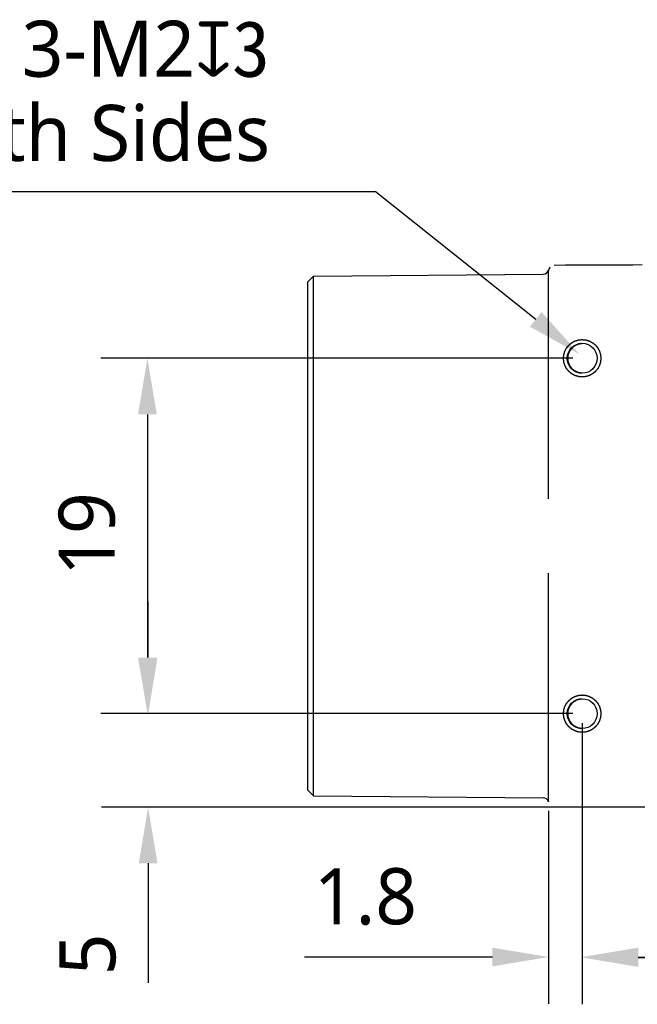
# Model space of a CAD drawing. Header units: millimetres. Extents: x 43 to 250, y 96 to 232.
# Tile 3 of 7: x 114 to 147, y 179 to 232. Entities that reach past the tile are written whole.
import ezdxf

# ---------------------------------------------------------------- set-up
doc = ezdxf.new("R2010")
doc.units = ezdxf.units.MM
doc.header["$LTSCALE"] = 16.335
doc.header["$PDMODE"] = 3
doc.header["$PDSIZE"] = 8
doc.layers.get('0').update_dxf_attribs({"linetype": 'CONTINUOUS'})
doc.layers.get('Defpoints').update_dxf_attribs({"linetype": 'CONTINUOUS'})
doc.layers.add('00_COMPONENTS', color=7, linetype='CONTINUOUS')
doc.layers.add('51__DRAFT_DIMS', color=7, linetype='CONTINUOUS')
doc.styles.get("Standard").update_dxf_attribs({"font": 'Roboto-Regular.ttf'})
doc.dimstyles.new('DIMSTYLE_1', dxfattribs={"dimtxt": 3, "dimasz": 3, "dimexe": 2.5, "dimexo": 0.5, "dimgap": 0.75, "dimtad": 1, "dimdsep": 46, "dimtxsty": 'STANDARD', "dimblk": '_FILLED', "dimblk1": '_FILLED', "dimblk2": '_FILLED', "dimcen": 0.09, "dimclrt": 3, "dimazin": 2, "dimtp": 0.3, "dimtm": 0.3, "dimtfac": 1, "dimtofl": 0, "dimtmove": 0, "dimatfit": 3, "dimldrblk": '_FILLED', "dimfxl": 1, "dimtolj": 1, "dimarcsym": 0})
doc.dimstyles.new('DIMSTYLE_2', dxfattribs={"dimtxt": 3, "dimasz": 3, "dimexe": 2.5, "dimexo": 0.5, "dimgap": 0.75, "dimtad": 1, "dimdsep": 46, "dimtxsty": 'STANDARD', "dimblk": '_FILLED', "dimblk1": '_FILLED', "dimblk2": '_FILLED', "dimcen": 0.09, "dimclrt": 3, "dimazin": 2, "dimtp": 0.2, "dimtm": 0.2, "dimtfac": 1, "dimtofl": 0, "dimtmove": 0, "dimatfit": 3, "dimldrblk": '_FILLED', "dimfxl": 1, "dimtolj": 1, "dimarcsym": 0})
doc.dimstyles.new('DIMSTYLE_3', dxfattribs={"dimtxt": 3, "dimasz": 3, "dimexe": 2.5, "dimexo": 0.5, "dimgap": 0.75, "dimtad": 1, "dimdsep": 46, "dimtxsty": 'STANDARD', "dimblk": '_FILLED', "dimblk1": '_FILLED', "dimblk2": '_FILLED', "dimcen": 0.09, "dimclrt": 3, "dimazin": 2, "dimtp": 0.1, "dimtm": 0.1, "dimtfac": 1, "dimtofl": 0, "dimtmove": 0, "dimatfit": 3, "dimldrblk": '_FILLED', "dimfxl": 1, "dimtolj": 1, "dimarcsym": 0})

# ---------------------------------------------------------------- blocks, each defined once
blk = doc.blocks.new('_FILLED')
at = {"color": 0, "linetype": 'ByBlock'}
blk.add_solid([(0, 0), (-1, 0.167), (-1, -0.167)], dxfattribs=at)
blk = doc.blocks.new('*D15')
at = {"layer": '51__DRAFT_DIMS', "color": 0, "lineweight": -2}
for p, q in [((144.406, 194.172), (144.406, 179.161)), ((142.606, 189.472), (142.606, 179.161)), ((139.606, 181.661), (129.558, 181.661)), ((147.406, 181.661), (150.406, 181.661))]:
    blk.add_line(p, q, dxfattribs=at)
at = {"layer": 'Defpoints', "color": 0}
for p in [(144.406, 194.672), (142.606, 189.972), (144.406, 181.661)]:
    blk.add_point(p, dxfattribs=at)
at = {"layer": '51__DRAFT_DIMS', "color": 0, "linetype": 'ByBlock', "lineweight": -2, "xscale": 3, "yscale": 3, "zscale": 3}
blk.add_blockref('_FILLED', (142.606, 181.661), dxfattribs=at)
at = {"layer": '51__DRAFT_DIMS', "color": 0, "linetype": 'ByBlock', "lineweight": -2, "xscale": 3, "yscale": 3, "zscale": 3, "rotation": 180}
blk.add_blockref('_FILLED', (144.406, 181.661), dxfattribs=at)
at = {"layer": '51__DRAFT_DIMS', "color": 3, "insert": (135.576, 186.411), "char_height": 3, "attachment_point": 3, "line_spacing_factor": 0.9}
blk.add_mtext('\\A1;1.8', dxfattribs=at)
blk = doc.blocks.new('*D16')
at = {"layer": '51__DRAFT_DIMS', "color": 0, "lineweight": -2}
for p, q in [((183.106, 208.158), (183.106, 179.134)), ((144.406, 194.172), (144.406, 179.134)), ((147.406, 181.634), (180.106, 181.634))]:
    blk.add_line(p, q, dxfattribs=at)
at = {"layer": 'Defpoints', "color": 0}
for p in [(183.106, 208.658), (144.406, 194.672), (183.106, 181.634)]:
    blk.add_point(p, dxfattribs=at)
at = {"layer": '51__DRAFT_DIMS', "color": 0, "linetype": 'ByBlock', "lineweight": -2, "xscale": 3, "yscale": 3, "zscale": 3, "rotation": 180}
blk.add_blockref('_FILLED', (144.406, 181.634), dxfattribs=at)
at = {"layer": '51__DRAFT_DIMS', "color": 0, "linetype": 'ByBlock', "lineweight": -2, "xscale": 3, "yscale": 3, "zscale": 3}
blk.add_blockref('_FILLED', (183.106, 181.634), dxfattribs=at)
at = {"layer": '51__DRAFT_DIMS', "color": 3, "insert": (163.724, 186.384), "char_height": 3, "attachment_point": 2, "line_spacing_factor": 0.9}
blk.add_mtext('\\A1;38.7', dxfattribs=at)
blk = doc.blocks.new('*D17')
at = {"layer": '51__DRAFT_DIMS', "color": 0, "lineweight": -2}
for p, q in [((143.906, 213.672), (118.66, 213.672)), ((121.16, 210.672), (121.16, 197.672)), ((143.906, 194.672), (118.66, 194.672))]:
    blk.add_line(p, q, dxfattribs=at)
at = {"layer": 'Defpoints', "color": 0}
for p in [(144.406, 213.672), (121.16, 194.672), (144.406, 194.672)]:
    blk.add_point(p, dxfattribs=at)
at = {"layer": '51__DRAFT_DIMS', "color": 0, "linetype": 'ByBlock', "lineweight": -2, "xscale": 3, "yscale": 3, "zscale": 3}
for p, rotation in [((121.16, 213.672), 89.99999999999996), ((121.16, 194.672), 269.9999999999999)]:
    blk.add_blockref('_FILLED', p, dxfattribs=dict(at, rotation=rotation))
at = {"layer": '51__DRAFT_DIMS', "color": 3, "insert": (116.41, 204.274), "char_height": 3, "attachment_point": 2, "rotation": 90, "line_spacing_factor": 0.9}
blk.add_mtext('\\A1;19', dxfattribs=at)
blk = doc.blocks.new('*D18')
at = {"layer": '51__DRAFT_DIMS', "color": 0, "lineweight": -2}
for p, q in [((121.198, 197.672), (121.198, 200.672)), ((143.906, 194.672), (118.698, 194.672)), ((143.556, 189.672), (118.698, 189.672)), ((121.198, 186.672), (121.198, 180.286))]:
    blk.add_line(p, q, dxfattribs=at)
at = {"layer": 'Defpoints', "color": 0}
for p in [(121.198, 194.672), (144.406, 194.672), (144.056, 189.672)]:
    blk.add_point(p, dxfattribs=at)
at = {"layer": '51__DRAFT_DIMS', "color": 0, "linetype": 'ByBlock', "lineweight": -2, "xscale": 3, "yscale": 3, "zscale": 3}
for p, rotation in [((121.198, 194.672), 270), ((121.198, 189.672), 90)]:
    blk.add_blockref('_FILLED', p, dxfattribs=dict(at, rotation=rotation))
at = {"layer": '51__DRAFT_DIMS', "color": 3, "insert": (116.448, 182.922), "char_height": 3, "attachment_point": 3, "rotation": 90, "line_spacing_factor": 0.9}
blk.add_mtext('\\A1;5', dxfattribs=at)

msp = doc.modelspace()

# ---------------------------------------------------------------- linework, layer by layer
at = {"layer": '00_COMPONENTS', "color": 7}
for p, q in [((142.636, 218.461), (142.632, 218.453)), ((142.64, 218.468), (142.636, 218.461)), ((142.644, 218.476), (142.642, 218.472)), ((142.649, 218.485), (142.646, 218.481)), ((142.654, 218.494), (142.652, 218.489)), ((142.69, 218.538), (142.686, 218.534)), ((142.697, 218.545), (142.693, 218.542)), ((142.901, 218.631), (142.9, 218.631)), ((147.606, 218.672), (142.901, 218.631)), ((142.905, 218.631), (142.903, 218.631)), ((143.506, 218.637), (143.506, 218.672)), ((143.506, 218.672), (147.106, 218.672)), ((129.736, 217.759), (130.036, 218.062)), ((130.036, 218.062), (142.325, 218.169)), ((130.036, 190.281), (130.036, 218.062)), ((142.606, 218.336), (142.606, 218.329)), ((142.606, 206.156), (142.606, 218.316)), ((142.611, 218.381), (142.611, 218.382)), ((142.614, 218.399), (142.614, 218.4)), ((142.622, 218.425), (142.618, 218.413)), ((142.624, 218.432), (142.621, 218.425)), ((142.623, 218.429), (142.621, 218.425)), ((142.622, 218.425), (142.621, 218.422)), ((142.622, 218.427), (142.625, 218.434)), ((142.625, 218.436), (142.624, 218.432)), ((142.628, 218.443), (142.626, 218.439)), ((142.63, 218.448), (142.627, 218.441)), ((129.736, 190.584), (129.736, 217.759)), ((142.606, 189.972), (142.606, 202.187)), ((129.736, 190.584), (130.036, 190.281)), ((130.036, 190.281), (142.317, 190.174)), ((142.606, 189.981), (142.606, 189.986)), ((142.606, 189.971), (142.606, 189.965)), ((183.506, 189.672), (142.906, 189.672))]:
    msp.add_line(p, q, dxfattribs=at)
for points in [[(142.697, 218.545), (142.687, 218.535), (142.677, 218.524), (142.667, 218.512), (142.658, 218.5), (142.65, 218.487), (142.642, 218.473), (142.635, 218.459), (142.628, 218.444), (142.623, 218.43), (142.618, 218.415), (142.614, 218.4), (142.614, 218.398)], [(142.659, 218.501), (142.653, 218.492), (142.648, 218.483), (142.643, 218.474), (142.638, 218.465), (142.634, 218.456)], [(142.676, 218.523), (142.673, 218.519), (142.669, 218.515), (142.666, 218.51), (142.663, 218.506), (142.66, 218.502), (142.657, 218.498)], [(142.697, 218.546), (142.689, 218.537), (142.681, 218.528), (142.673, 218.519), (142.666, 218.51)], [(142.615, 218.401), (142.612, 218.388), (142.609, 218.374), (142.608, 218.359), (142.607, 218.346), (142.606, 218.336)], [(142.624, 218.433), (142.623, 218.43), (142.62, 218.422), (142.617, 218.41)], [(142.632, 218.453), (142.631, 218.451), (142.63, 218.447)]]:
    msp.add_lwpolyline(points, dxfattribs=at)
for centre in [(144.406, 213.672), (144.406, 194.672)]:
    msp.add_circle(centre, 0.8, dxfattribs=at)
for centre, radius, start, end in [((142.323, 218.469), 0.3, 270.5, 346.6477), ((142.907, 218.331), 0.301, 173.4061, 178.2119), ((142.906, 218.331), 0.3, 173.547, 178.3731), ((142.907, 218.331), 0.301, 178.2262, 180.0021), ((142.907, 218.331), 0.3, 178.378, 180.0015), ((142.909, 218.33), 0.303, 171.0821, 172.4286), ((142.908, 218.33), 0.302, 171.2111, 172.3723), ((142.905, 218.331), 0.298, 169.2329, 171.0817), ((142.902, 218.331), 0.296, 170.4069, 171.2088), ((142.916, 218.329), 0.31, 168.5918, 169.2352), ((142.909, 218.33), 0.302, 168.6333, 169.2313), ((144.432, 213.672), 0.8, 97.4987, 262.5013), ((144.433, 194.672), 0.8, 97.4987, 262.5013), ((142.314, 189.874), 0.3, 14.8111, 89.5)]:
    msp.add_arc(centre, radius, start, end, dxfattribs=at)
at = {"layer": '00_COMPONENTS', "color": 4}
for points in [[(143.406, 213.672), (143.408, 213.688), (143.411, 213.72), (143.415, 213.761), (143.418, 213.793), (143.42, 213.813), (143.422, 213.829), (143.423, 213.842), (143.424, 213.852), (143.425, 213.859), (143.425, 213.863), (143.425, 213.866), (143.426, 213.869), (143.427, 213.873), (143.43, 213.88), (143.432, 213.889), (143.436, 213.901), (143.441, 213.916), (143.447, 213.936), (143.454, 213.959), (143.461, 213.983), (143.467, 214.002), (143.471, 214.018), (143.475, 214.029), (143.478, 214.039), (143.48, 214.046), (143.481, 214.05), (143.482, 214.053), (143.483, 214.055), (143.485, 214.059), (143.488, 214.065), (143.493, 214.074), (143.499, 214.085), (143.507, 214.099), (143.516, 214.117), (143.528, 214.139), (143.539, 214.16), (143.549, 214.178), (143.556, 214.193), (143.562, 214.204), (143.567, 214.212), (143.57, 214.219), (143.572, 214.222), (143.573, 214.225), (143.575, 214.227), (143.578, 214.231), (143.583, 214.236), (143.589, 214.244), (143.597, 214.254), (143.607, 214.267), (143.621, 214.283), (143.636, 214.302), (143.652, 214.321), (143.665, 214.337), (143.676, 214.35), (143.684, 214.36), (143.69, 214.368), (143.695, 214.373), (143.697, 214.376), (143.699, 214.379), (143.702, 214.381), (143.705, 214.383), (143.71, 214.388), (143.718, 214.394), (143.728, 214.402), (143.74, 214.412), (143.756, 214.425), (143.775, 214.441), (143.793, 214.456), (143.809, 214.469), (143.822, 214.479), (143.831, 214.487), (143.839, 214.494), (143.845, 214.498), (143.848, 214.501), (143.85, 214.503), (143.853, 214.504), (143.856, 214.506), (143.863, 214.509), (143.872, 214.514), (143.882, 214.52), (143.897, 214.528), (143.915, 214.537), (143.936, 214.549), (143.958, 214.56), (143.975, 214.57), (143.99, 214.578), (144.001, 214.583), (144.009, 214.588), (144.016, 214.592), (144.019, 214.593), (144.022, 214.595), (144.025, 214.596), (144.029, 214.597), (144.036, 214.599), (144.045, 214.602), (144.057, 214.606), (144.073, 214.61), (144.092, 214.616), (144.115, 214.623), (144.139, 214.631), (144.158, 214.636), (144.174, 214.641), (144.185, 214.645), (144.195, 214.648), (144.202, 214.65), (144.206, 214.651), (144.209, 214.652), (144.212, 214.652), (144.216, 214.653), (144.223, 214.653), (144.233, 214.654), (144.246, 214.656), (144.262, 214.657), (144.283, 214.659), (144.307, 214.662), (144.332, 214.664), (144.353, 214.666), (144.369, 214.668), (144.382, 214.669), (144.392, 214.67), (144.399, 214.671), (144.403, 214.671), (144.406, 214.672), (144.409, 214.671), (144.413, 214.671), (144.42, 214.67), (144.431, 214.669), (144.443, 214.668), (144.459, 214.667), (144.479, 214.665), (144.503, 214.662), (144.528, 214.66), (144.548, 214.658), (144.564, 214.656), (144.576, 214.655), (144.586, 214.654), (144.593, 214.653), (144.597, 214.653), (144.601, 214.653), (144.603, 214.652), (144.607, 214.651), (144.614, 214.648), (144.624, 214.646), (144.636, 214.642), (144.651, 214.637), (144.671, 214.631), (144.694, 214.624), (144.717, 214.617), (144.737, 214.611), (144.752, 214.607), (144.764, 214.603), (144.774, 214.6), (144.781, 214.598), (144.784, 214.597), (144.787, 214.596), (144.79, 214.595), (144.794, 214.593), (144.8, 214.59), (144.809, 214.585), (144.82, 214.579), (144.834, 214.571), (144.852, 214.562), (144.874, 214.55), (144.895, 214.539), (144.913, 214.529), (144.927, 214.522), (144.938, 214.516), (144.947, 214.511), (144.953, 214.508), (144.957, 214.506), (144.96, 214.505), (144.962, 214.503), (144.965, 214.5), (144.971, 214.495), (144.979, 214.489), (144.989, 214.481), (145.001, 214.471), (145.017, 214.457), (145.037, 214.442), (145.056, 214.426), (145.072, 214.413), (145.085, 214.402), (145.094, 214.394), (145.102, 214.388), (145.108, 214.383), (145.111, 214.381), (145.114, 214.379), (145.115, 214.376), (145.118, 214.373), (145.122, 214.368), (145.129, 214.36), (145.137, 214.35), (145.147, 214.338), (145.16, 214.322), (145.175, 214.303), (145.191, 214.285), (145.204, 214.269), (145.214, 214.256), (145.222, 214.247), (145.228, 214.239), (145.233, 214.233), (145.235, 214.23), (145.237, 214.228), (145.239, 214.225), (145.241, 214.222), (145.244, 214.215), (145.249, 214.206), (145.255, 214.196), (145.262, 214.181), (145.272, 214.163), (145.283, 214.142), (145.295, 214.12), (145.305, 214.103), (145.312, 214.088), (145.318, 214.077), (145.323, 214.068), (145.326, 214.062), (145.328, 214.059), (145.33, 214.056), (145.33, 214.053), (145.332, 214.049), (145.334, 214.042), (145.337, 214.033), (145.34, 214.021), (145.345, 214.005), (145.351, 213.986), (145.358, 213.963), (145.365, 213.939), (145.371, 213.92), (145.376, 213.904), (145.379, 213.893), (145.382, 213.883), (145.384, 213.876), (145.386, 213.872), (145.387, 213.869), (145.387, 213.866), (145.387, 213.862), (145.388, 213.855), (145.389, 213.845), (145.39, 213.832), (145.392, 213.816), (145.394, 213.795), (145.396, 213.77), (145.399, 213.746), (145.402, 213.713), (145.405, 213.688), (145.406, 213.672)], [(145.406, 213.672), (145.405, 213.655), (145.402, 213.623), (145.398, 213.583), (145.394, 213.55), (145.392, 213.53), (145.391, 213.514), (145.39, 213.502), (145.389, 213.492), (145.388, 213.484), (145.387, 213.48), (145.387, 213.477), (145.386, 213.475), (145.385, 213.471), (145.383, 213.464), (145.38, 213.454), (145.377, 213.442), (145.372, 213.427), (145.366, 213.407), (145.359, 213.384), (145.352, 213.361), (145.346, 213.341), (145.341, 213.326), (145.338, 213.314), (145.335, 213.304), (145.333, 213.297), (145.332, 213.294), (145.331, 213.291), (145.329, 213.288), (145.328, 213.284), (145.324, 213.278), (145.319, 213.269), (145.314, 213.258), (145.306, 213.244), (145.296, 213.226), (145.285, 213.204), (145.274, 213.183), (145.264, 213.165), (145.256, 213.151), (145.251, 213.14), (145.246, 213.131), (145.243, 213.125), (145.241, 213.121), (145.239, 213.118), (145.237, 213.116), (145.235, 213.113), (145.23, 213.107), (145.223, 213.099), (145.216, 213.089), (145.205, 213.077), (145.192, 213.061), (145.176, 213.041), (145.161, 213.022), (145.147, 213.006), (145.137, 212.993), (145.129, 212.984), (145.123, 212.976), (145.118, 212.97), (145.115, 212.967), (145.114, 212.964), (145.111, 212.963), (145.108, 212.96), (145.102, 212.956), (145.095, 212.949), (145.085, 212.941), (145.073, 212.931), (145.057, 212.918), (145.038, 212.903), (145.019, 212.887), (145.003, 212.874), (144.991, 212.864), (144.981, 212.856), (144.974, 212.85), (144.968, 212.845), (144.965, 212.843), (144.963, 212.841), (144.96, 212.839), (144.956, 212.837), (144.95, 212.834), (144.941, 212.829), (144.93, 212.823), (144.916, 212.816), (144.898, 212.806), (144.877, 212.795), (144.855, 212.783), (144.837, 212.773), (144.823, 212.766), (144.812, 212.76), (144.803, 212.755), (144.797, 212.752), (144.793, 212.75), (144.791, 212.748), (144.788, 212.748), (144.784, 212.746), (144.777, 212.744), (144.767, 212.741), (144.756, 212.738), (144.74, 212.733), (144.721, 212.727), (144.697, 212.72), (144.674, 212.713), (144.655, 212.707), (144.639, 212.702), (144.627, 212.699), (144.618, 212.696), (144.611, 212.693), (144.607, 212.692), (144.604, 212.691), (144.601, 212.691), (144.597, 212.691), (144.59, 212.69), (144.579, 212.689), (144.567, 212.688), (144.55, 212.686), (144.53, 212.684), (144.505, 212.682), (144.48, 212.679), (144.46, 212.677), (144.443, 212.675), (144.431, 212.674), (144.421, 212.673), (144.414, 212.672), (144.409, 212.672), (144.406, 212.671), (144.403, 212.672), (144.399, 212.672), (144.392, 212.673), (144.382, 212.674), (144.37, 212.675), (144.354, 212.677), (144.333, 212.679), (144.309, 212.681), (144.285, 212.684), (144.265, 212.686), (144.249, 212.687), (144.236, 212.688), (144.226, 212.689), (144.219, 212.69), (144.215, 212.69), (144.212, 212.691), (144.209, 212.692), (144.205, 212.693), (144.198, 212.695), (144.189, 212.698), (144.177, 212.701), (144.161, 212.706), (144.142, 212.712), (144.119, 212.719), (144.095, 212.726), (144.076, 212.732), (144.06, 212.737), (144.049, 212.74), (144.039, 212.743), (144.032, 212.745), (144.028, 212.746), (144.025, 212.747), (144.023, 212.749), (144.019, 212.75), (144.013, 212.754), (144.004, 212.759), (143.993, 212.764), (143.979, 212.772), (143.961, 212.781), (143.939, 212.793), (143.918, 212.804), (143.9, 212.814), (143.885, 212.822), (143.874, 212.827), (143.866, 212.832), (143.859, 212.835), (143.856, 212.837), (143.853, 212.839), (143.851, 212.841), (143.847, 212.843), (143.842, 212.848), (143.834, 212.854), (143.824, 212.862), (143.811, 212.873), (143.795, 212.886), (143.776, 212.902), (143.757, 212.917), (143.741, 212.93), (143.728, 212.941), (143.718, 212.949), (143.71, 212.955), (143.705, 212.96), (143.702, 212.963), (143.699, 212.964), (143.697, 212.967), (143.695, 212.97), (143.69, 212.976), (143.684, 212.983), (143.676, 212.993), (143.666, 213.005), (143.653, 213.021), (143.637, 213.04), (143.622, 213.059), (143.609, 213.075), (143.599, 213.087), (143.591, 213.097), (143.584, 213.104), (143.58, 213.11), (143.577, 213.113), (143.575, 213.115), (143.574, 213.118), (143.572, 213.122), (143.569, 213.128), (143.564, 213.137), (143.558, 213.148), (143.55, 213.162), (143.541, 213.18), (143.529, 213.201), (143.518, 213.223), (143.508, 213.241), (143.5, 213.255), (143.495, 213.266), (143.49, 213.275), (143.486, 213.281), (143.485, 213.285), (143.483, 213.287), (143.482, 213.29), (143.481, 213.294), (143.479, 213.301), (143.476, 213.311), (143.472, 213.322), (143.468, 213.338), (143.462, 213.357), (143.455, 213.381), (143.447, 213.404), (143.442, 213.423), (143.437, 213.439), (143.433, 213.451), (143.43, 213.46), (143.428, 213.467), (143.427, 213.471), (143.426, 213.474), (143.426, 213.477), (143.425, 213.481), (143.425, 213.488), (143.424, 213.499), (143.422, 213.511), (143.421, 213.528), (143.419, 213.548), (143.416, 213.573), (143.414, 213.598), (143.41, 213.63), (143.408, 213.655), (143.406, 213.672)], [(143.406, 194.672), (143.408, 194.688), (143.411, 194.72), (143.415, 194.761), (143.418, 194.793), (143.42, 194.813), (143.422, 194.829), (143.423, 194.842), (143.424, 194.852), (143.425, 194.859), (143.425, 194.863), (143.425, 194.866), (143.426, 194.869), (143.428, 194.873), (143.43, 194.88), (143.433, 194.889), (143.436, 194.901), (143.441, 194.916), (143.447, 194.936), (143.454, 194.959), (143.461, 194.983), (143.467, 195.002), (143.471, 195.018), (143.475, 195.029), (143.478, 195.039), (143.48, 195.046), (143.481, 195.05), (143.482, 195.053), (143.483, 195.055), (143.485, 195.059), (143.489, 195.065), (143.493, 195.074), (143.499, 195.085), (143.507, 195.099), (143.516, 195.117), (143.528, 195.139), (143.539, 195.16), (143.549, 195.178), (143.556, 195.193), (143.562, 195.204), (143.567, 195.212), (143.57, 195.219), (143.572, 195.222), (143.573, 195.225), (143.576, 195.227), (143.578, 195.231), (143.583, 195.236), (143.589, 195.244), (143.597, 195.254), (143.608, 195.267), (143.621, 195.283), (143.636, 195.302), (143.652, 195.321), (143.665, 195.337), (143.676, 195.35), (143.684, 195.36), (143.69, 195.368), (143.695, 195.373), (143.697, 195.376), (143.699, 195.379), (143.702, 195.381), (143.705, 195.383), (143.71, 195.388), (143.718, 195.394), (143.728, 195.402), (143.74, 195.412), (143.756, 195.425), (143.775, 195.441), (143.794, 195.456), (143.809, 195.469), (143.822, 195.479), (143.831, 195.487), (143.839, 195.494), (143.845, 195.498), (143.848, 195.501), (143.85, 195.503), (143.853, 195.504), (143.856, 195.506), (143.863, 195.509), (143.872, 195.514), (143.882, 195.52), (143.897, 195.528), (143.915, 195.537), (143.936, 195.549), (143.958, 195.56), (143.976, 195.57), (143.99, 195.578), (144.001, 195.583), (144.01, 195.588), (144.016, 195.592), (144.019, 195.593), (144.022, 195.595), (144.025, 195.596), (144.029, 195.597), (144.036, 195.599), (144.045, 195.602), (144.057, 195.606), (144.073, 195.61), (144.092, 195.616), (144.115, 195.623), (144.139, 195.631), (144.158, 195.636), (144.174, 195.641), (144.185, 195.645), (144.195, 195.648), (144.202, 195.65), (144.206, 195.651), (144.209, 195.652), (144.212, 195.652), (144.216, 195.653), (144.223, 195.653), (144.233, 195.654), (144.246, 195.656), (144.262, 195.657), (144.283, 195.659), (144.308, 195.662), (144.332, 195.664), (144.353, 195.666), (144.369, 195.668), (144.382, 195.669), (144.392, 195.67), (144.399, 195.671), (144.403, 195.671), (144.406, 195.672), (144.409, 195.671), (144.414, 195.671), (144.421, 195.67), (144.431, 195.669), (144.443, 195.668), (144.459, 195.667), (144.479, 195.665), (144.504, 195.662), (144.528, 195.66), (144.548, 195.658), (144.564, 195.656), (144.576, 195.655), (144.586, 195.654), (144.594, 195.653), (144.598, 195.653), (144.601, 195.653), (144.604, 195.652), (144.607, 195.651), (144.614, 195.648), (144.624, 195.646), (144.636, 195.642), (144.651, 195.637), (144.671, 195.631), (144.694, 195.624), (144.717, 195.617), (144.737, 195.611), (144.752, 195.607), (144.764, 195.603), (144.774, 195.6), (144.781, 195.598), (144.785, 195.597), (144.788, 195.596), (144.79, 195.595), (144.794, 195.593), (144.8, 195.59), (144.809, 195.585), (144.82, 195.579), (144.834, 195.571), (144.852, 195.562), (144.874, 195.55), (144.895, 195.539), (144.913, 195.529), (144.927, 195.522), (144.938, 195.516), (144.947, 195.511), (144.954, 195.508), (144.957, 195.506), (144.96, 195.505), (144.962, 195.503), (144.965, 195.5), (144.971, 195.495), (144.979, 195.489), (144.989, 195.481), (145.001, 195.471), (145.017, 195.457), (145.037, 195.442), (145.056, 195.426), (145.072, 195.413), (145.085, 195.402), (145.094, 195.394), (145.102, 195.388), (145.108, 195.383), (145.111, 195.381), (145.114, 195.379), (145.115, 195.376), (145.118, 195.373), (145.123, 195.368), (145.129, 195.36), (145.137, 195.35), (145.147, 195.338), (145.16, 195.322), (145.175, 195.303), (145.191, 195.285), (145.204, 195.269), (145.214, 195.256), (145.222, 195.247), (145.228, 195.239), (145.233, 195.233), (145.235, 195.23), (145.238, 195.228), (145.239, 195.225), (145.241, 195.222), (145.244, 195.215), (145.249, 195.206), (145.255, 195.196), (145.262, 195.181), (145.272, 195.163), (145.283, 195.142), (145.295, 195.12), (145.305, 195.103), (145.312, 195.088), (145.318, 195.077), (145.323, 195.068), (145.326, 195.062), (145.328, 195.059), (145.33, 195.056), (145.33, 195.053), (145.332, 195.049), (145.334, 195.042), (145.337, 195.033), (145.34, 195.021), (145.345, 195.005), (145.351, 194.986), (145.358, 194.963), (145.365, 194.939), (145.371, 194.92), (145.376, 194.904), (145.38, 194.893), (145.382, 194.883), (145.385, 194.876), (145.386, 194.872), (145.387, 194.869), (145.387, 194.866), (145.387, 194.862), (145.388, 194.855), (145.389, 194.845), (145.39, 194.832), (145.392, 194.816), (145.394, 194.795), (145.397, 194.77), (145.399, 194.746), (145.402, 194.713), (145.405, 194.688), (145.406, 194.672)], [(145.406, 194.672), (145.405, 194.655), (145.402, 194.623), (145.398, 194.583), (145.394, 194.55), (145.393, 194.53), (145.391, 194.514), (145.39, 194.502), (145.389, 194.492), (145.388, 194.484), (145.388, 194.48), (145.388, 194.477), (145.386, 194.475), (145.385, 194.471), (145.383, 194.464), (145.38, 194.454), (145.377, 194.442), (145.372, 194.427), (145.366, 194.407), (145.359, 194.384), (145.352, 194.361), (145.346, 194.341), (145.342, 194.326), (145.338, 194.314), (145.335, 194.304), (145.333, 194.297), (145.332, 194.294), (145.331, 194.291), (145.329, 194.288), (145.328, 194.284), (145.324, 194.278), (145.319, 194.269), (145.314, 194.258), (145.306, 194.244), (145.297, 194.226), (145.285, 194.204), (145.274, 194.183), (145.264, 194.165), (145.257, 194.151), (145.251, 194.14), (145.246, 194.131), (145.243, 194.125), (145.241, 194.121), (145.239, 194.118), (145.237, 194.116), (145.235, 194.113), (145.23, 194.107), (145.224, 194.099), (145.216, 194.089), (145.205, 194.077), (145.192, 194.061), (145.176, 194.041), (145.161, 194.022), (145.148, 194.006), (145.137, 193.993), (145.129, 193.984), (145.123, 193.976), (145.118, 193.97), (145.115, 193.967), (145.114, 193.964), (145.111, 193.963), (145.108, 193.96), (145.103, 193.956), (145.095, 193.949), (145.085, 193.941), (145.073, 193.931), (145.057, 193.918), (145.038, 193.903), (145.019, 193.887), (145.004, 193.874), (144.991, 193.864), (144.982, 193.856), (144.974, 193.85), (144.968, 193.845), (144.965, 193.843), (144.963, 193.841), (144.96, 193.839), (144.956, 193.837), (144.95, 193.834), (144.941, 193.829), (144.93, 193.823), (144.916, 193.816), (144.898, 193.806), (144.877, 193.795), (144.855, 193.783), (144.837, 193.773), (144.823, 193.766), (144.812, 193.76), (144.803, 193.755), (144.797, 193.752), (144.793, 193.75), (144.791, 193.748), (144.788, 193.748), (144.784, 193.746), (144.777, 193.744), (144.767, 193.741), (144.756, 193.738), (144.74, 193.733), (144.721, 193.727), (144.697, 193.72), (144.674, 193.713), (144.655, 193.707), (144.639, 193.702), (144.627, 193.699), (144.618, 193.696), (144.611, 193.693), (144.607, 193.692), (144.604, 193.691), (144.601, 193.691), (144.597, 193.691), (144.59, 193.69), (144.579, 193.689), (144.567, 193.688), (144.551, 193.686), (144.53, 193.684), (144.505, 193.682), (144.481, 193.679), (144.46, 193.677), (144.443, 193.675), (144.431, 193.674), (144.421, 193.673), (144.414, 193.672), (144.41, 193.672), (144.406, 193.671), (144.403, 193.672), (144.399, 193.672), (144.392, 193.673), (144.382, 193.674), (144.37, 193.675), (144.354, 193.677), (144.334, 193.679), (144.309, 193.681), (144.285, 193.684), (144.265, 193.686), (144.249, 193.687), (144.236, 193.688), (144.226, 193.689), (144.219, 193.69), (144.215, 193.69), (144.212, 193.691), (144.209, 193.692), (144.205, 193.693), (144.199, 193.695), (144.189, 193.698), (144.177, 193.701), (144.162, 193.706), (144.142, 193.712), (144.119, 193.719), (144.095, 193.726), (144.076, 193.732), (144.06, 193.737), (144.049, 193.74), (144.039, 193.743), (144.032, 193.745), (144.028, 193.746), (144.025, 193.747), (144.023, 193.749), (144.019, 193.75), (144.013, 193.754), (144.004, 193.759), (143.993, 193.764), (143.979, 193.772), (143.961, 193.781), (143.939, 193.793), (143.918, 193.804), (143.9, 193.814), (143.885, 193.822), (143.875, 193.827), (143.866, 193.832), (143.859, 193.835), (143.856, 193.837), (143.853, 193.839), (143.851, 193.841), (143.847, 193.843), (143.842, 193.848), (143.834, 193.854), (143.824, 193.862), (143.811, 193.873), (143.795, 193.886), (143.776, 193.902), (143.757, 193.917), (143.741, 193.93), (143.728, 193.941), (143.719, 193.949), (143.711, 193.955), (143.705, 193.96), (143.702, 193.963), (143.699, 193.964), (143.697, 193.967), (143.695, 193.97), (143.69, 193.976), (143.684, 193.983), (143.676, 193.993), (143.666, 194.005), (143.653, 194.021), (143.637, 194.04), (143.622, 194.059), (143.609, 194.075), (143.599, 194.087), (143.591, 194.097), (143.585, 194.104), (143.58, 194.11), (143.577, 194.113), (143.575, 194.115), (143.574, 194.118), (143.572, 194.122), (143.569, 194.128), (143.564, 194.137), (143.558, 194.148), (143.551, 194.162), (143.541, 194.18), (143.529, 194.201), (143.518, 194.223), (143.508, 194.241), (143.501, 194.255), (143.495, 194.266), (143.49, 194.275), (143.487, 194.281), (143.485, 194.285), (143.483, 194.287), (143.482, 194.29), (143.481, 194.294), (143.479, 194.301), (143.476, 194.311), (143.473, 194.322), (143.468, 194.338), (143.462, 194.357), (143.455, 194.381), (143.448, 194.404), (143.442, 194.423), (143.437, 194.439), (143.433, 194.451), (143.43, 194.46), (143.428, 194.467), (143.427, 194.471), (143.426, 194.474), (143.426, 194.477), (143.425, 194.481), (143.425, 194.488), (143.424, 194.499), (143.423, 194.511), (143.421, 194.528), (143.419, 194.548), (143.416, 194.573), (143.414, 194.598), (143.411, 194.63), (143.408, 194.655), (143.406, 194.672)]]:
    msp.add_open_spline(points, degree=3, knots=[0, 0, 0, 0, 0.015625, 0.03125, 0.039062, 0.046875, 0.050781, 0.054688, 0.058594, 0.060547, 0.061523, 0.0625, 0.063477, 0.064453, 0.066406, 0.070312, 0.074219, 0.078125, 0.085938, 0.09375, 0.101562, 0.109375, 0.113281, 0.117188, 0.121094, 0.123047, 0.124023, 0.125, 0.125977, 0.126953, 0.128906, 0.132812, 0.136719, 0.140625, 0.148438, 0.15625, 0.164062, 0.171875, 0.175781, 0.179688, 0.183594, 0.185547, 0.186523, 0.1875, 0.188477, 0.189453, 0.191406, 0.195312, 0.199219, 0.203125, 0.210938, 0.21875, 0.226562, 0.234375, 0.238281, 0.242188, 0.246094, 0.248047, 0.249023, 0.25, 0.250977, 0.251953, 0.253906, 0.257812, 0.261719, 0.265625, 0.273438, 0.28125, 0.289062, 0.296875, 0.300781, 0.304688, 0.308594, 0.310547, 0.311523, 0.3125, 0.313477, 0.314453, 0.316406, 0.320312, 0.324219, 0.328125, 0.335938, 0.34375, 0.351562, 0.359375, 0.363281, 0.367188, 0.371094, 0.373047, 0.374023, 0.375, 0.375977, 0.376953, 0.378906, 0.382812, 0.386719, 0.390625, 0.398438, 0.40625, 0.414062, 0.421875, 0.425781, 0.429688, 0.433594, 0.435547, 0.436523, 0.4375, 0.438477, 0.439453, 0.441406, 0.445312, 0.449219, 0.453125, 0.460938, 0.46875, 0.476562, 0.484375, 0.488281, 0.492188, 0.496094, 0.498047, 0.499023, 0.5, 0.500977, 0.501953, 0.503906, 0.507812, 0.511719, 0.515625, 0.523438, 0.53125, 0.539062, 0.546875, 0.550781, 0.554688, 0.558594, 0.560547, 0.561523, 0.5625, 0.563477, 0.564453, 0.566406, 0.570312, 0.574219, 0.578125, 0.585938, 0.59375, 0.601562, 0.609375, 0.613281, 0.617188, 0.621094, 0.623047, 0.624023, 0.625, 0.625977, 0.626953, 0.628906, 0.632812, 0.636719, 0.640625, 0.648438, 0.65625, 0.664062, 0.671875, 0.675781, 0.679688, 0.683594, 0.685547, 0.686523, 0.6875, 0.688477, 0.689453, 0.691406, 0.695312, 0.699219, 0.703125, 0.710938, 0.71875, 0.726562, 0.734375, 0.738281, 0.742188, 0.746094, 0.748047, 0.749023, 0.75, 0.750977, 0.751953, 0.753906, 0.757812, 0.761719, 0.765625, 0.773438, 0.78125, 0.789062, 0.796875, 0.800781, 0.804688, 0.808594, 0.810547, 0.811523, 0.8125, 0.813477, 0.814453, 0.816406, 0.820312, 0.824219, 0.828125, 0.835938, 0.84375, 0.851562, 0.859375, 0.863281, 0.867188, 0.871094, 0.873047, 0.874023, 0.875, 0.875977, 0.876953, 0.878906, 0.882812, 0.886719, 0.890625, 0.898438, 0.90625, 0.914062, 0.921875, 0.925781, 0.929688, 0.933594, 0.935547, 0.936523, 0.9375, 0.938477, 0.939453, 0.941406, 0.945312, 0.949219, 0.953125, 0.960938, 0.96875, 0.976562, 0.984375, 1, 1, 1, 1], dxfattribs=at)
at = {"layer": '00_COMPONENTS', "color": 7}
for points in [[(143.633, 213.672), (143.634, 213.684), (143.637, 213.71), (143.641, 213.748), (143.644, 213.78), (143.647, 213.802), (143.648, 213.815), (143.649, 213.824), (143.65, 213.832), (143.651, 213.839), (143.651, 213.843), (143.652, 213.846), (143.653, 213.849), (143.655, 213.854), (143.658, 213.865), (143.663, 213.88), (143.672, 213.904), (143.68, 213.928), (143.688, 213.953), (143.693, 213.968), (143.698, 213.98), (143.701, 213.989), (143.704, 213.998), (143.706, 214.005), (143.708, 214.009), (143.709, 214.012), (143.711, 214.016), (143.713, 214.02), (143.717, 214.025), (143.721, 214.032), (143.728, 214.043), (143.736, 214.057), (143.749, 214.079), (143.763, 214.1), (143.776, 214.122), (143.784, 214.136), (143.791, 214.147), (143.795, 214.154), (143.798, 214.158), (143.8, 214.161), (143.8, 214.162), (143.802, 214.164), (143.805, 214.166), (143.809, 214.171), (143.815, 214.177), (143.824, 214.186), (143.835, 214.197), (143.848, 214.211), (143.861, 214.225), (143.875, 214.239), (143.888, 214.253), (143.899, 214.264), (143.908, 214.273), (143.914, 214.279), (143.918, 214.284), (143.921, 214.286), (143.922, 214.288), (143.924, 214.289), (143.926, 214.29), (143.931, 214.293), (143.937, 214.298), (143.948, 214.305), (143.962, 214.314), (143.983, 214.328), (144.004, 214.342), (144.026, 214.356), (144.039, 214.365), (144.05, 214.372), (144.057, 214.376), (144.062, 214.38), (144.066, 214.382), (144.069, 214.385), (144.072, 214.386), (144.077, 214.387), (144.083, 214.39), (144.092, 214.393), (144.101, 214.397), (144.113, 214.401), (144.128, 214.407), (144.152, 214.416), (144.176, 214.425), (144.197, 214.433), (144.209, 214.437), (144.218, 214.441), (144.226, 214.444), (144.231, 214.445), (144.234, 214.447), (144.237, 214.447), (144.241, 214.448), (144.248, 214.448), (144.256, 214.45), (144.265, 214.451), (144.278, 214.453), (144.301, 214.456), (144.333, 214.46), (144.372, 214.466), (144.398, 214.47), (144.411, 214.471)], [(144.411, 212.872), (144.398, 212.874), (144.372, 212.877), (144.334, 212.882), (144.303, 212.887), (144.281, 212.89), (144.268, 212.892), (144.258, 212.893), (144.25, 212.894), (144.244, 212.895), (144.24, 212.896), (144.237, 212.896), (144.234, 212.897), (144.229, 212.899), (144.218, 212.903), (144.203, 212.908), (144.179, 212.917), (144.155, 212.926), (144.131, 212.935), (144.116, 212.941), (144.104, 212.945), (144.095, 212.949), (144.086, 212.952), (144.08, 212.955), (144.075, 212.956), (144.072, 212.957), (144.069, 212.96), (144.065, 212.962), (144.059, 212.966), (144.053, 212.97), (144.042, 212.977), (144.028, 212.986), (144.007, 213), (143.986, 213.014), (143.964, 213.028), (143.951, 213.037), (143.94, 213.044), (143.933, 213.048), (143.929, 213.051), (143.926, 213.052), (143.925, 213.053), (143.923, 213.055), (143.921, 213.058), (143.916, 213.062), (143.911, 213.068), (143.902, 213.077), (143.891, 213.089), (143.877, 213.102), (143.864, 213.116), (143.85, 213.13), (143.837, 213.144), (143.826, 213.155), (143.817, 213.164), (143.811, 213.17), (143.807, 213.174), (143.804, 213.177), (143.802, 213.179), (143.802, 213.18), (143.8, 213.182), (143.797, 213.187), (143.793, 213.194), (143.786, 213.205), (143.778, 213.219), (143.764, 213.24), (143.751, 213.262), (143.737, 213.284), (143.729, 213.297), (143.722, 213.308), (143.718, 213.315), (143.715, 213.321), (143.712, 213.325), (143.71, 213.328), (143.709, 213.331), (143.707, 213.336), (143.705, 213.342), (143.702, 213.352), (143.699, 213.361), (143.695, 213.373), (143.689, 213.388), (143.681, 213.412), (143.673, 213.436), (143.665, 213.457), (143.661, 213.469), (143.658, 213.479), (143.655, 213.486), (143.653, 213.491), (143.652, 213.494), (143.652, 213.498), (143.652, 213.502), (143.651, 213.508), (143.65, 213.516), (143.649, 213.526), (143.647, 213.539), (143.645, 213.562), (143.641, 213.594), (143.637, 213.633), (143.634, 213.659), (143.633, 213.672)], [(143.633, 194.672), (143.634, 194.684), (143.637, 194.71), (143.641, 194.748), (143.645, 194.78), (143.647, 194.802), (143.648, 194.815), (143.649, 194.824), (143.65, 194.832), (143.651, 194.839), (143.652, 194.843), (143.652, 194.846), (143.653, 194.849), (143.655, 194.854), (143.658, 194.865), (143.663, 194.88), (143.672, 194.904), (143.68, 194.928), (143.688, 194.953), (143.694, 194.968), (143.698, 194.98), (143.701, 194.989), (143.704, 194.998), (143.706, 195.005), (143.708, 195.009), (143.709, 195.012), (143.711, 195.016), (143.713, 195.02), (143.717, 195.025), (143.721, 195.032), (143.728, 195.043), (143.736, 195.057), (143.749, 195.079), (143.763, 195.1), (143.776, 195.122), (143.785, 195.136), (143.791, 195.147), (143.795, 195.154), (143.798, 195.158), (143.8, 195.161), (143.801, 195.162), (143.802, 195.164), (143.805, 195.166), (143.809, 195.171), (143.815, 195.177), (143.824, 195.186), (143.835, 195.197), (143.848, 195.211), (143.862, 195.225), (143.875, 195.239), (143.888, 195.253), (143.899, 195.264), (143.908, 195.273), (143.914, 195.279), (143.918, 195.284), (143.921, 195.286), (143.923, 195.288), (143.924, 195.289), (143.926, 195.29), (143.931, 195.293), (143.938, 195.298), (143.948, 195.305), (143.962, 195.314), (143.983, 195.328), (144.004, 195.342), (144.026, 195.356), (144.039, 195.365), (144.05, 195.372), (144.057, 195.376), (144.062, 195.38), (144.066, 195.382), (144.069, 195.385), (144.072, 195.386), (144.077, 195.387), (144.084, 195.39), (144.093, 195.393), (144.102, 195.397), (144.113, 195.401), (144.128, 195.407), (144.152, 195.416), (144.176, 195.425), (144.197, 195.433), (144.209, 195.437), (144.218, 195.441), (144.226, 195.444), (144.231, 195.445), (144.234, 195.447), (144.237, 195.447), (144.241, 195.448), (144.248, 195.448), (144.256, 195.45), (144.265, 195.451), (144.278, 195.453), (144.301, 195.456), (144.333, 195.46), (144.372, 195.466), (144.398, 195.47), (144.411, 195.471)], [(144.411, 193.872), (144.398, 193.874), (144.373, 193.877), (144.335, 193.882), (144.303, 193.887), (144.281, 193.89), (144.268, 193.892), (144.258, 193.893), (144.251, 193.894), (144.244, 193.895), (144.24, 193.896), (144.237, 193.896), (144.234, 193.897), (144.229, 193.899), (144.218, 193.903), (144.203, 193.908), (144.179, 193.917), (144.155, 193.926), (144.131, 193.935), (144.116, 193.941), (144.104, 193.945), (144.095, 193.949), (144.086, 193.952), (144.08, 193.955), (144.075, 193.956), (144.072, 193.957), (144.069, 193.96), (144.065, 193.962), (144.059, 193.966), (144.053, 193.97), (144.042, 193.977), (144.029, 193.986), (144.007, 194), (143.986, 194.014), (143.964, 194.028), (143.951, 194.037), (143.94, 194.044), (143.933, 194.048), (143.929, 194.051), (143.926, 194.052), (143.925, 194.053), (143.923, 194.055), (143.921, 194.058), (143.916, 194.062), (143.911, 194.068), (143.902, 194.077), (143.891, 194.089), (143.877, 194.102), (143.864, 194.116), (143.85, 194.13), (143.837, 194.144), (143.826, 194.155), (143.817, 194.164), (143.811, 194.17), (143.807, 194.174), (143.804, 194.177), (143.803, 194.179), (143.802, 194.18), (143.8, 194.182), (143.797, 194.187), (143.793, 194.194), (143.786, 194.205), (143.778, 194.219), (143.764, 194.24), (143.751, 194.262), (143.738, 194.284), (143.729, 194.297), (143.722, 194.308), (143.718, 194.315), (143.715, 194.321), (143.712, 194.325), (143.71, 194.328), (143.709, 194.331), (143.708, 194.336), (143.705, 194.342), (143.702, 194.352), (143.699, 194.361), (143.695, 194.373), (143.689, 194.388), (143.681, 194.412), (143.673, 194.436), (143.665, 194.457), (143.661, 194.469), (143.658, 194.479), (143.655, 194.486), (143.654, 194.491), (143.652, 194.494), (143.652, 194.498), (143.652, 194.502), (143.651, 194.508), (143.65, 194.516), (143.649, 194.526), (143.648, 194.539), (143.645, 194.562), (143.641, 194.594), (143.637, 194.633), (143.634, 194.659), (143.633, 194.672)]]:
    msp.add_open_spline(points, degree=3, knots=[0, 0, 0, 0, 0.03125, 0.0625, 0.09375, 0.109375, 0.117188, 0.125, 0.132812, 0.136719, 0.140625, 0.142578, 0.144531, 0.148438, 0.15625, 0.171875, 0.1875, 0.21875, 0.234375, 0.25, 0.257812, 0.265625, 0.273438, 0.28125, 0.283203, 0.285156, 0.289062, 0.292969, 0.296875, 0.304688, 0.3125, 0.328125, 0.34375, 0.375, 0.390625, 0.40625, 0.414062, 0.421875, 0.425781, 0.427734, 0.428711, 0.429688, 0.433594, 0.4375, 0.445312, 0.453125, 0.46875, 0.484375, 0.5, 0.515625, 0.53125, 0.546875, 0.554688, 0.5625, 0.566406, 0.570312, 0.571289, 0.572266, 0.574219, 0.578125, 0.585938, 0.59375, 0.609375, 0.625, 0.65625, 0.671875, 0.6875, 0.695312, 0.703125, 0.707031, 0.710938, 0.714844, 0.716797, 0.71875, 0.726562, 0.734375, 0.742188, 0.75, 0.765625, 0.78125, 0.8125, 0.828125, 0.835938, 0.84375, 0.851562, 0.855469, 0.857422, 0.859375, 0.863281, 0.867188, 0.875, 0.882812, 0.890625, 0.90625, 0.9375, 0.96875, 1, 1, 1, 1], dxfattribs=at)
at = {"layer": '51__DRAFT_DIMS', "color": 4}
for p in [(111.381, 222.595), (141.921, 215.753)]:
    msp.add_line(p, (133.338, 222.595), dxfattribs=at)

# ---------------------------------------------------------------- block references
at = {"layer": '51__DRAFT_DIMS', "color": 4, "xscale": 3, "yscale": 3, "zscale": 3, "rotation": 321.4417913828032}
msp.add_blockref('_FILLED', (144.267, 213.883), dxfattribs=at)

# ---------------------------------------------------------------- texts
at = {"layer": '51__DRAFT_DIMS', "color": 3, "insert": (127.718, 231.72), "char_height": 3, "attachment_point": 3, "line_spacing_factor": 0.9}
msp.add_mtext('\\A1;3-M2{\\Fgdt|c0;x\\fFangSong|b0|i0|c134|p0;3\\P}On Both Sides', dxfattribs=at)

# ---------------------------------------------------------------- dimensions: what is measured, and where the dimension line sits
at = {"layer": '51__DRAFT_DIMS', "color": 4}
for base, p1, angle, dimstyle, picture, middle in [((121.16, 194.672), (144.406, 213.672), 270, 'DIMSTYLE_2', '*D17', (121.16, 204.274)), ((121.198, 194.672), (144.056, 189.672), 90, 'DIMSTYLE_3', '*D18', (121.198, 181.979))]:
    dim = msp.add_linear_dim(base=base, p1=p1, p2=(144.406, 194.672), angle=angle, dimstyle=dimstyle, dxfattribs=at)
    dim.commit()
    dim.dimension.update_dxf_attribs({"geometry": picture, "text_midpoint": middle, "dimtype": 160})
for base, p1, p2, dimstyle, picture, middle in [((183.106, 181.634), (144.406, 194.672), (183.106, 208.658), 'DIMSTYLE_1', '*D16', (163.724, 181.634)), ((144.406, 181.661), (142.606, 189.972), (144.406, 194.672), 'DIMSTYLE_3', '*D15', (132.942, 181.661))]:
    dim = msp.add_linear_dim(base=base, p1=p1, p2=p2, dimstyle=dimstyle, dxfattribs=at)
    dim.commit()
    dim.dimension.update_dxf_attribs({"geometry": picture, "text_midpoint": middle, "dimtype": 160})

doc.saveas('drawing.dxf')
